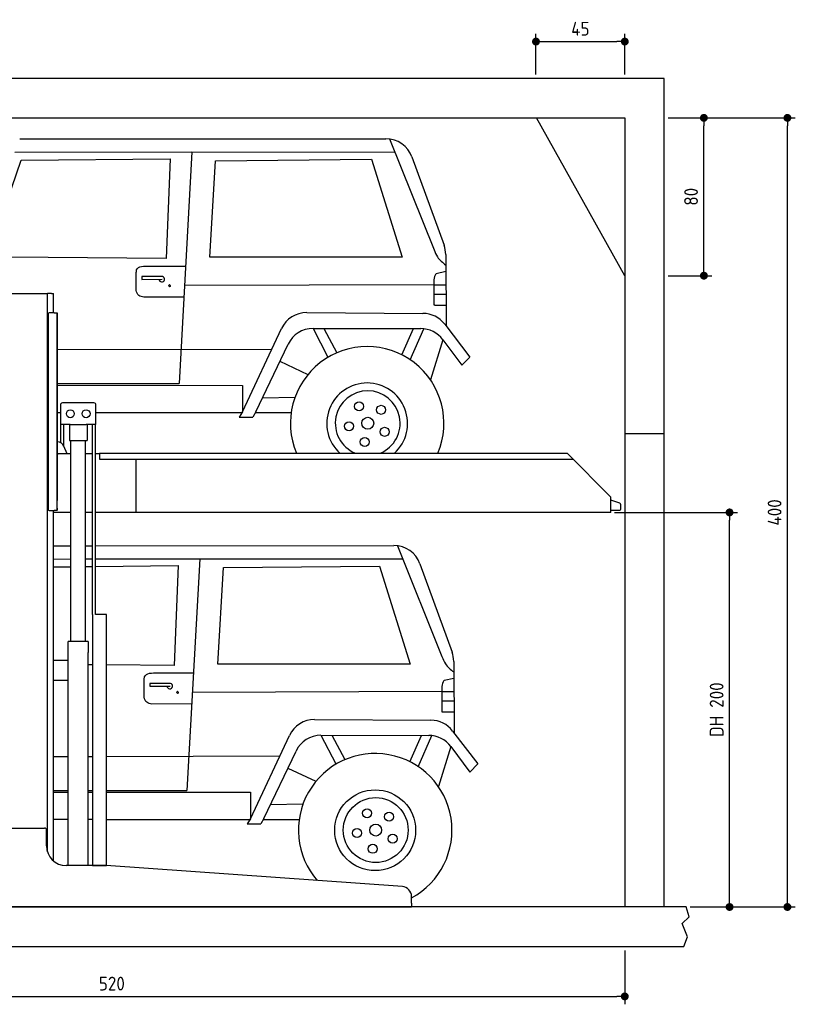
# Model space of a CAD drawing. Header units: millimetres. Extents: x -287 to 6264, y -693 to 4298.
# Tile 3 of 3: x 2333 to 6264, y -693 to 4298. Entities that reach past the tile are written whole.
import ezdxf

# ---------------------------------------------------------------- set-up
doc = ezdxf.new("R2010")
doc.units = ezdxf.units.MM
for name, color, linetype in [('4', 3, 'Continuous'), ('5', 3, 'Continuous'), ('Car', 10, 'Continuous')]:
    doc.layers.add(name, color=color, linetype=linetype)
doc.styles.get("Standard").update_dxf_attribs({"font": 'ISOCP.SHX'})
doc.dimstyles.new('GEN-ISO$0', dxfattribs={"dimscale": 20, "dimtxt": 3.5, "dimasz": 2, "dimexe": 2, "dimexo": 1, "dimgap": 1.5, "dimtad": 1, "dimdec": 1, "dimlfac": 0.1, "dimdsep": 46, "dimtxsty": 'STANDARD', "dimblk": 'PUNKT', "dimcen": 2, "dimclrd": 256, "dimclre": 256, "dimclrt": 2, "dimadec": 0, "dimazin": 0, "dimtp": 0.1, "dimtm": 0.1, "dimtfac": 0.71, "dimtdec": 1, "dimtmove": 2, "dimatfit": 3, "dimldrblk": 'PUNKT', "dimfxl": 1, "dimtolj": 1, "dimarcsym": 0})

# ---------------------------------------------------------------- blocks, each defined once
blk = doc.blocks.new('PUNKT')
at = {"layer": '4', "color": 0, "linetype": 'ByBlock'}
blk.add_line((-0.5, 0), (-1, 0), dxfattribs=at)
at = {"layer": '4', "color": 0, "linetype": 'ByBlock', "const_width": 0.5}
blk.add_lwpolyline([(-0.25, 0, 1), (0.25, 0, 1)], format="xyb", close=True, dxfattribs=at)
blk = doc.blocks.new('*D11')
at = {"layer": '5', "lineweight": -2}
for p, q in [((200, -420), (200, -693.3)), ((5400, -420), (5400, -693.3)), ((240, -653.3), (5360, -653.3))]:
    blk.add_line(p, q, dxfattribs=at)
at = {"layer": 'DEFPOINTS', "color": 0}
for p in [(200, -400), (5400, -400), (5400, -653.3)]:
    blk.add_point(p, dxfattribs=at)
at = {"layer": '5', "lineweight": -2, "xscale": 40, "yscale": 40, "zscale": 40, "rotation": 180}
blk.add_blockref('PUNKT', (200, -653.3), dxfattribs=at)
at = {"layer": '5', "lineweight": -2, "xscale": 40, "yscale": 40, "zscale": 40}
blk.add_blockref('PUNKT', (5400, -653.3), dxfattribs=at)
at = {"layer": '5', "color": 2, "insert": (2800, -588.3), "char_height": 70, "attachment_point": 5}
blk.add_mtext('\\A1;520', dxfattribs=at)
blk = doc.blocks.new('*D7')
at = {"layer": '5', "lineweight": -2}
for p, q in [((5620, 3800), (5841, 3800)), ((5801, 3040), (5801, 3760)), ((5620, 3000), (5841, 3000))]:
    blk.add_line(p, q, dxfattribs=at)
at = {"layer": 'DEFPOINTS', "color": 0}
for p in [(5600, 3800), (5801, 3800), (5600, 3000)]:
    blk.add_point(p, dxfattribs=at)
at = {"layer": '5', "lineweight": -2, "xscale": 40, "yscale": 40, "zscale": 40}
for p, rotation in [((5801, 3800), 90), ((5801, 3000), 270)]:
    blk.add_blockref('PUNKT', p, dxfattribs=dict(at, rotation=rotation))
at = {"layer": '5', "color": 2, "insert": (5736, 3400), "char_height": 70, "attachment_point": 5, "rotation": 90}
blk.add_mtext('\\A1;80', dxfattribs=at)
blk = doc.blocks.new('*D8')
at = {"layer": '5', "lineweight": -2}
for p, q in [((5620, 3800), (6264.4, 3800)), ((6224.4, -160), (6224.4, 3760)), ((5731.2, -200), (6264.4, -200))]:
    blk.add_line(p, q, dxfattribs=at)
at = {"layer": 'DEFPOINTS', "color": 0}
for p in [(5600, 3800), (6224.4, 3800), (5711.2, -200)]:
    blk.add_point(p, dxfattribs=at)
at = {"layer": '5', "lineweight": -2, "xscale": 40, "yscale": 40, "zscale": 40}
for p, rotation in [((6224.4, 3800), 90), ((6224.4, -200), 270)]:
    blk.add_blockref('PUNKT', p, dxfattribs=dict(at, rotation=rotation))
at = {"layer": '5', "color": 2, "insert": (6159.4, 1800), "char_height": 70, "attachment_point": 5, "rotation": 90}
blk.add_mtext('\\A1;400', dxfattribs=at)
blk = doc.blocks.new('*D9')
at = {"layer": '5', "lineweight": -2}
for p, q in [((5348.6, 1800), (5971.1, 1800)), ((5931.1, -160), (5931.1, 1760)), ((5731.2, -200), (5971.1, -200))]:
    blk.add_line(p, q, dxfattribs=at)
at = {"layer": 'DEFPOINTS', "color": 0}
for p in [(5328.6, 1800), (5931.1, 1800), (5711.2, -200)]:
    blk.add_point(p, dxfattribs=at)
at = {"layer": '5', "lineweight": -2, "xscale": 40, "yscale": 40, "zscale": 40}
for p, rotation in [((5931.1, 1800), 90), ((5931.1, -200), 270)]:
    blk.add_blockref('PUNKT', p, dxfattribs=dict(at, rotation=rotation))
at = {"layer": '5', "color": 2, "insert": (5865.6, 800), "char_height": 70, "attachment_point": 5, "rotation": 90}
blk.add_mtext('\\A1;DH 200', dxfattribs=at)
blk = doc.blocks.new('*D10')
at = {"layer": '5', "lineweight": -2}
for p, q in [((4950, 4020), (4950, 4226.7)), ((5400, 4020), (5400, 4226.7)), ((4990, 4186.7), (5360, 4186.7))]:
    blk.add_line(p, q, dxfattribs=at)
at = {"layer": 'DEFPOINTS', "color": 0}
for p in [(5400, 4186.7), (4950, 4000), (5400, 4000)]:
    blk.add_point(p, dxfattribs=at)
at = {"layer": '5', "lineweight": -2, "xscale": 40, "yscale": 40, "zscale": 40, "rotation": 180}
blk.add_blockref('PUNKT', (4950, 4186.7), dxfattribs=at)
at = {"layer": '5', "lineweight": -2, "xscale": 40, "yscale": 40, "zscale": 40}
blk.add_blockref('PUNKT', (5400, 4186.7), dxfattribs=at)
at = {"layer": '5', "color": 2, "insert": (5175, 4251.7), "char_height": 70, "attachment_point": 5}
blk.add_mtext('\\A1;45', dxfattribs=at)

msp = doc.modelspace()

# ---------------------------------------------------------------- linework, layer by layer
for p, q in [((5400, 3000), (4952.5, 3800)), ((2274.07, 2910), (2464.07, 2910)), ((2464.07, 2910), (2474.07, 2910)), ((2479.07, 2910), (2474.07, 2910)), ((2474.07, 78.78), (2474.07, 2910)), ((2494.07, 2910), (2479.07, 2910)), ((2494.07, 2910), (2504.07, 2910)), ((2504.07, 2811), (2504.07, 2910)), ((2478.07, 2806), (2478.07, 1816)), ((2478.07, 1815), (2478.07, 2805)), ((2507.07, 2811), (2483.07, 2811)), ((2507.07, 2811), (2523.07, 2811)), ((2523.07, 2811), (2523.07, 1861)), ((2523.07, 1822), (2523.07, 2810)), ((2709.57, 2355), (2549.57, 2355)), ((2539.57, 2345), (2539.57, 2245)), ((2719.57, 2245), (2719.57, 2345)), ((2588.78, 2245), (2539.57, 2245)), ((2541.97, 2152.71), (2541.97, 2245)), ((2557.07, 2136.42), (2557.07, 2245)), ((2584.57, 2245), (2584.57, 2165)), ((2588.78, 2245), (2670.36, 2245)), ((2719.57, 2245), (2670.36, 2245)), ((2674.57, 2245), (2674.57, 2165)), ((2702.07, 1283), (2702.07, 2245)), ((2717.17, 1283), (2717.17, 2245)), ((5400, 2200), (5600, 2200)), ((2525.18, 2157), (2523.07, 2157)), ((2584.57, 2165), (2674.57, 2165)), ((2592.07, 1145), (2592.07, 2165)), ((2667.07, 1145), (2667.07, 2165)), ((2523.07, 2097), (2528.07, 2097)), ((2592.07, 2097), (2528.07, 2097)), ((2574.32, 2097), (2557.24, 2136.03)), ((2702.07, 2097), (2667.07, 2097)), ((2738.07, 2097), (2717.17, 2097)), ((2738.07, 2100), (5108.57, 2100)), ((2738.07, 2100), (2738.07, 2070)), ((5108.57, 2100), (5328.57, 1878.09)), ((2738.07, 2070), (5138.31, 2070)), ((2923.07, 1800), (2923.07, 2070)), ((5328.57, 1800), (5328.57, 1878.09)), ((2483.07, 1810), (2507.07, 1810)), ((2504.07, 34.01), (2504.07, 1810)), ((2592.07, 1800), (2504.07, 1800)), ((2523.07, 1810), (2507.07, 1810)), ((2523.07, 1810), (2523.07, 1822)), ((2523.07, 1822), (2523.07, 1811)), ((2702.07, 1800), (2667.07, 1800)), ((5328.57, 1800), (2717.17, 1800)), ((2773.62, 1283), (2719.62, 1283)), ((2680.82, 1145), (2578.32, 1145)), ((2578.32, 10), (2578.32, 1145)), ((2680.82, 1145), (2680.82, 1090)), ((2578.32, 1050), (2504.07, 1050)), ((2578.32, 942), (2578.32, 1058)), ((2680.82, 950), (2680.82, 1090)), ((2504.07, 950), (2578.32, 950)), ((2680.82, 10), (2680.82, 950)), ((2279.07, 200), (2459.07, 200)), ((2469.07, 110), (2469.07, 190)), ((2767.3, 10), (2569.07, 10)), ((4272.61, -96.7), (2770.84, 9.87)), ((4319.07, -180), (4319.07, -146.58)), ((4319.07, -180), (4319.07, -200)), ((1994.07, -200), (3024.07, -200)), ((3024.07, -200), (4054.07, -200)), ((4054.07, -200), (4319.07, -200)), ((5600, -400), (5600, -400))]:
    msp.add_line(p, q)
for points in [[(5600, -200), (5600, 4000), (0, 4000), (0, -400), (5600, -400), (5698.53, -400), (5718.66, -352.06), (5691.11, -284.27), (5726.08, -250.37), (5711.24, -200), (200, -200), (200, 3800), (5400, 3800), (5400, -200)], [(2702.07, 1283), (2702.07, 10), (2773.62, 10), (2773.62, 1283)], [(2773.62, 1283), (2717.17, 1283)]]:
    msp.add_lwpolyline(points)
msp.add_lwpolyline([(5328.57, 1811), (5372.57, 1811, 0.4142136), (5380.57, 1819), (5380.57, 1839.19, 0.3249197), (5375.04, 1846.8), (5328.57, 1861.9)], format="xyb")
for centre in [(2589.57, 2300), (2669.57, 2300)]:
    msp.add_circle(centre, 20)
for centre, radius, start, end in [((2483.07, 2806), 5, 90, 180), ((2549.57, 2345), 10, 90, 180), ((2709.57, 2345), 10, 0, 90), ((2525.18, 2122), 35, 23.62938, 90), ((2483.07, 1815), 5, 180, 270), ((2459.07, 190), 10, 0, 90), ((2569.07, 110), 100, 180, 270), ((2767.3, -40), 50, 85.94065, 90), ((4269.07, -146.58), 50, 0, 85.94065)]:
    msp.add_arc(centre, radius, start, end)
at = {"layer": 'Car'}
for p, q in [((2332.92, 3693.38), (4189.52, 3694.07)), ((4207.84, 3692.87), (4433.02, 3131.23)), ((2307.46, 3625.84), (3205.13, 3626.99)), ((3205.13, 3626.99), (3140.48, 2452.7)), ((3205.13, 3626.99), (4234.44, 3626.52)), ((4321.14, 3601.92), (4483.99, 3154.23)), ((2202.39, 3184.03), (2339.82, 3584.91)), ((2339.82, 3584.91), (3096.05, 3592.43)), ((3096.05, 3592.43), (3074.73, 3086.89)), ((3297.4, 3093.14), (3325.5, 3582.28)), ((3325.5, 3582.28), (4116.03, 3590.15)), ((4116.03, 3590.15), (4271.13, 3093.49)), ((4492.42, 3107.37), (4494.99, 2743.9)), ((3074.73, 3086.89), (2278.37, 3093.49)), ((2992.16, 3049.03), (3173.3, 3048.86)), ((4271.13, 3093.49), (3297.4, 3093.14)), ((2923.06, 2961.98), (2923.61, 3012.38)), ((3057.72, 2995.49), (2951.57, 2995.26)), ((2951.57, 2995.26), (2951.69, 2981.31)), ((4493.03, 3020.69), (4444.49, 3010.19)), ((2951.69, 2981.31), (3055.81, 2982.18)), ((4432.41, 2954.03), (3167.84, 2949.55)), ((4432.46, 2970.34), (4432.24, 2857.96)), ((4432.41, 2954.03), (4493.5, 2954.24)), ((4432.26, 2906.53), (4493.84, 2906.55)), ((3164.63, 2891.23), (2962.66, 2890.6)), ((4437.36, 2851.39), (4494.23, 2850.98)), ((3787.59, 2812.82), (4377.01, 2808.89)), ((4487.09, 2754.19), (4615.45, 2587.12)), ((3462.08, 2309.9), (3659.88, 2732.2)), ((3819.69, 2732.48), (4365.8, 2731.79)), ((3819.69, 2732.48), (3895.46, 2587.18)), ((3874.62, 2732.41), (3939.76, 2609.54)), ((4270.03, 2598.04), (4328.72, 2731.83)), ((4312.43, 2572.82), (4381.6, 2730.87)), ((3529.2, 2309.94), (3693.21, 2652.88)), ((4477.89, 2675.43), (4414.8, 2472.19)), ((4477.89, 2675.43), (4574.06, 2546.35)), ((2523.07, 2625.01), (3610.89, 2627.61)), ((3651.68, 2566.04), (3792.85, 2499.83)), ((4574.06, 2546.35), (4615.45, 2587.12)), ((2523.07, 2452.7), (3140.48, 2452.7)), ((2523.07, 2444.9), (3461.82, 2443.91)), ((3461.82, 2443.91), (3461.79, 2309.45)), ((3563.37, 2381.39), (3727, 2384.99)), ((2523.07, 2306.67), (2539.57, 2306.66)), ((2719.57, 2306.53), (3459.55, 2305.99)), ((3462.08, 2309.9), (3444.83, 2283.23)), ((3529.2, 2309.94), (3515.51, 2283.13)), ((3527.15, 2305.94), (3707.22, 2305.81)), ((3444.83, 2283.23), (3515.51, 2283.13)), ((2504.07, 1631.24), (2592.07, 1631.27)), ((2667.07, 1631.3), (2702.07, 1631.31)), ((2717.17, 1631.32), (4229.98, 1631.87)), ((4248.29, 1630.68), (4473.47, 1069.04)), ((2504.07, 1563.84), (2592.07, 1563.96)), ((2667.07, 1564.05), (2702.07, 1564.1)), ((2717.17, 1564.12), (3245.59, 1564.79)), ((3245.59, 1564.79), (3180.94, 390.5)), ((3245.59, 1564.79), (4274.9, 1564.33)), ((2504.07, 1523.95), (2592.07, 1524.82)), ((2667.07, 1525.57), (2702.07, 1525.92)), ((2717.17, 1526.07), (3136.51, 1530.24)), ((3136.51, 1530.24), (3115.19, 1024.7)), ((3337.86, 1030.95), (3365.95, 1520.09)), ((3365.95, 1520.09), (4156.49, 1527.96)), ((4156.49, 1527.96), (4311.59, 1031.3)), ((4361.6, 1539.73), (4524.44, 1092.04)), ((2702.07, 1028.12), (2680.82, 1028.3)), ((3115.19, 1024.7), (2773.62, 1027.53)), ((4311.59, 1031.3), (3337.86, 1030.95)), ((4532.87, 1045.18), (4535.45, 681.71)), ((2963.52, 899.79), (2964.06, 950.19)), ((3032.61, 986.84), (3213.76, 986.66)), ((4533.49, 958.49), (4484.95, 948)), ((3098.18, 933.29), (2992.02, 933.06)), ((2992.02, 933.06), (2992.15, 919.11)), ((2992.15, 919.11), (3096.27, 919.99)), ((4472.92, 908.14), (4472.7, 795.77)), ((4472.87, 891.83), (3208.29, 887.35)), ((4472.87, 891.83), (4533.96, 892.05)), ((3205.08, 829.04), (3003.12, 828.4)), ((4472.72, 844.34), (4534.3, 844.35)), ((3828.05, 750.62), (4417.47, 746.69)), ((4477.81, 789.2), (4534.69, 788.79)), ((3502.53, 247.7), (3700.33, 670.01)), ((3860.15, 670.28), (4406.26, 669.59)), ((3860.15, 670.28), (3935.91, 524.98)), ((3915.08, 670.21), (3980.22, 547.35)), ((4310.48, 535.85), (4369.18, 669.64)), ((4352.88, 510.62), (4422.06, 668.68)), ((4527.55, 691.99), (4655.91, 524.93)), ((4518.35, 613.24), (4455.26, 410)), ((4518.35, 613.24), (4614.52, 484.15)), ((2504.07, 562.68), (2578.32, 562.85)), ((2680.82, 563.1), (2702.07, 563.15)), ((2773.62, 563.32), (3651.34, 565.41)), ((3569.65, 247.75), (3733.67, 590.69)), ((3692.14, 503.85), (3833.31, 437.63)), ((4614.52, 484.15), (4655.91, 524.93)), ((2504.07, 390.5), (2578.32, 390.5)), ((2504.07, 382.77), (2578.32, 382.69)), ((2680.82, 390.5), (2702.07, 390.5)), ((2680.82, 382.58), (2702.07, 382.56)), ((2773.62, 390.5), (3180.94, 390.5)), ((2773.62, 382.49), (3502.27, 381.71)), ((3502.27, 381.71), (3502.24, 247.26)), ((3603.82, 319.2), (3767.46, 322.8)), ((2504.07, 244.52), (2578.32, 244.47)), ((2680.82, 244.39), (2702.07, 244.38)), ((2773.62, 244.32), (3500.01, 243.8)), ((3502.53, 247.7), (3485.29, 221.04)), ((3485.29, 221.04), (3555.96, 220.94)), ((3569.65, 247.75), (3555.96, 220.94)), ((3567.61, 243.75), (3747.68, 243.62))]:
    msp.add_line(p, q, dxfattribs=at)
for centre, radius in [((4053.44, 2337.55), 22.87), ((4165.02, 2320.01), 22.87), ((4002.27, 2236.84), 22.87), ((4097.16, 2251.99), 30.04), ((4182.83, 2208.46), 22.87), ((4082.24, 2157.06), 22.87), ((4134.75, 189.2), 204.86), ((4137.62, 189.79), 164.41), ((4093.89, 275.36), 22.87), ((4205.48, 257.82), 22.87), ((4137.62, 189.79), 30.04), ((4042.73, 174.65), 22.87), ((4223.28, 146.27), 22.87), ((4122.7, 94.87), 22.87)]:
    msp.add_circle(centre, radius, dxfattribs=at)
for centre, radius, start, end in [((4189.57, 3554.07), 140, 19.98865, 90.02103), ((4352.42, 3106.38), 140, 0.40622, 19.98865), ((3053.33, 2982.16), 13.97, 180.48119, 72.51918), ((3786.66, 2672.82), 140, 89.61794, 154.90236), ((4376.08, 2668.89), 140, 37.53577, 89.61794), ((3819.51, 2592.48), 140, 89.92762, 154.43966), ((4365.62, 2591.79), 140, 36.68762, 89.92762), ((4094.29, 2251.39), 389.2, 337.10852, 202.89148), ((4094.29, 2251.39), 204.86, 312.35142, 227.64858), ((4097.16, 2251.99), 164.41, 292.41506, 247.58494), ((4230.03, 1491.87), 140, 19.98865, 90.02103), ((4392.87, 1044.18), 140, 0.40622, 19.98865), ((3093.78, 919.97), 13.97, 180.48119, 72.51918), ((3827.12, 610.63), 140, 89.61794, 154.90236), ((4416.53, 606.7), 140, 37.53577, 89.61794), ((3859.97, 530.28), 140, 89.92762, 154.43966), ((4406.08, 529.59), 140, 36.68762, 89.92762), ((4134.75, 189.2), 389.2, 298.26746, 220.98667)]:
    msp.add_arc(centre, radius, start, end, dxfattribs=at)
for centre in [(3092.58, 2949.67), (3133.03, 887.48)]:
    msp.add_ellipse(centre, major_axis=(-0.19, 5.97), ratio=0.5491707, dxfattribs=at)
for points, knots in [([(4433.02, 3131.23), (4438.07, 3118.66), (4450.61, 3087.48), (4477.03, 3066.25), (4492.8, 3053.58)], [0, 0, 0, 0, 40.0865397, 99.4208492, 99.4208492, 99.4208492, 99.4208492]), ([(2923.61, 3012.38), (2923.86, 3018.53), (2925.12, 3049.18), (2962.38, 3049.1), (2992.16, 3049.03)], [0, 0, 0, 0, 17.3599121, 86.4871393, 86.4871393, 86.4871393, 86.4871393]), ([(4444.49, 3010.19), (4442.22, 3007.76), (4432.35, 2997.2), (4432.41, 2982.02), (4432.46, 2970.34)], [0, 0, 0, 0, 9.8285055, 42.640701, 42.640701, 42.640701, 42.640701]), ([(2962.66, 2890.6), (2953.19, 2892.79), (2921.42, 2900.15), (2922.38, 2936.48), (2923.06, 2961.98)], [0, 0, 0, 0, 27.0917904, 90.9015214, 90.9015214, 90.9015214, 90.9015214]), ([(4432.24, 2857.96), (4432.01, 2855.57), (4431.61, 2851.36), (4435.63, 2851.38), (4437.36, 2851.39)], [0, 0, 0, 0, 5.8675106, 10.299252, 10.299252, 10.299252, 10.299252]), ([(4473.47, 1069.04), (4478.53, 1056.47), (4491.07, 1025.28), (4517.49, 1004.06), (4533.25, 991.39)], [0, 0, 0, 0, 40.0865397, 99.4208492, 99.4208492, 99.4208492, 99.4208492]), ([(2964.06, 950.19), (2964.32, 956.34), (2965.58, 986.99), (3002.84, 986.91), (3032.61, 986.84)], [0, 0, 0, 0, 17.3599121, 86.4871393, 86.4871393, 86.4871393, 86.4871393]), ([(3003.12, 828.4), (2993.65, 830.6), (2961.87, 837.95), (2962.84, 874.28), (2963.52, 899.79)], [0, 0, 0, 0, 27.0917904, 90.9015214, 90.9015214, 90.9015214, 90.9015214]), ([(4484.95, 948), (4482.67, 945.57), (4472.81, 935), (4472.87, 919.83), (4472.92, 908.14)], [0, 0, 0, 0, 9.8285055, 42.640701, 42.640701, 42.640701, 42.640701]), ([(4472.7, 795.77), (4472.47, 793.37), (4472.07, 789.17), (4476.08, 789.19), (4477.81, 789.2)], [0, 0, 0, 0, 5.8675106, 10.299252, 10.299252, 10.299252, 10.299252])]:
    msp.add_open_spline(points, degree=3, knots=knots, dxfattribs=at)

# ---------------------------------------------------------------- dimensions: what is measured, and where the dimension line sits
at = {"layer": '5'}
for base, p1, p2, picture, middle in [((5400, 4186.65), (4950, 4000), (5400, 4000), '*D10', (5175, 4251.65)), ((5400, -653.28), (200, -400), (5400, -400), '*D11', (2800, -588.27))]:
    dim = msp.add_linear_dim(base=base, p1=p1, p2=p2, dimstyle='GEN-ISO$0', override={"dimlfac": 0.1}, dxfattribs=at)
    dim.commit()
    dim.dimension.update_dxf_attribs({"geometry": picture, "text_midpoint": middle})
for base, p1, picture, middle in [((5801, 3800), (5600, 3000), '*D7', (5736, 3400)), ((6224.42, 3800), (5711.24, -200), '*D8', (6159.42, 1800))]:
    dim = msp.add_linear_dim(base=base, p1=p1, p2=(5600, 3800), angle=90, dimstyle='GEN-ISO$0', override={"dimlfac": 0.1}, dxfattribs=at)
    dim.commit()
    dim.dimension.update_dxf_attribs({"geometry": picture, "text_midpoint": middle})
dim = msp.add_linear_dim(base=(5931.11, 1800), p1=(5711.24, -200), p2=(5328.57, 1800), angle=90, text='DH <>', dimstyle='GEN-ISO$0', override={"dimlfac": 0.1}, dxfattribs=at)
dim.commit()
dim.dimension.update_dxf_attribs({"geometry": '*D9', "text_midpoint": (5865.62, 800)})

doc.saveas('drawing.dxf')
